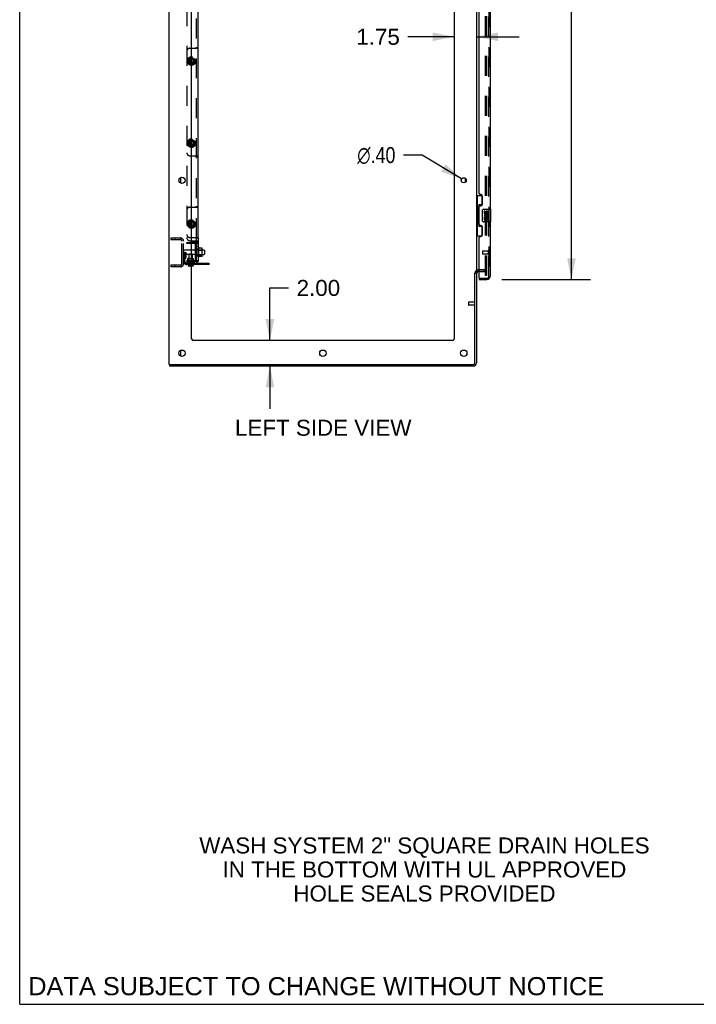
# Model space of a CAD drawing. Header units: inches. Extents: x 0 to 283, y 0 to 183.
# Tile 1 of 99: x 0 to 53, y 0 to 77. Entities that reach past the tile are written whole.
import ezdxf

# ---------------------------------------------------------------- set-up
doc = ezdxf.new("R2010")
doc.units = ezdxf.units.IN
doc.header["$LTSCALE"] = 15.583333
doc.header["$MEASUREMENT"] = 0
doc.linetypes.add('HIDDEN', pattern=[0.2, 0.1, -0.1])
doc.layers.get('0').update_dxf_attribs({"linetype": 'CONTINUOUS'})
for name, color, linetype in [('DEFAULT_2', 8, 'HIDDEN'), ('DIMENSIONS', 7, 'CONTINUOUS'), ('LEFTHAND_DOOR_ASSEMBLY', 7, 'CONTINUOUS'), ('RIGHTHAND_DOOR_ASSEMBLY', 7, 'CONTINUOUS'), ('SUBPANEL', 7, 'CONTINUOUS')]:
    doc.layers.add(name, color=color, linetype=linetype)
doc.styles.get("Standard").update_dxf_attribs({"font": 'arial.ttf'})
doc.styles.add('TEXTSTYLE_1', font='gdt', dxfattribs={"width": 0.8})
doc.dimstyles.new('DIMSTYLE_1', dxfattribs={"dimtxt": 1.25, "dimasz": 1.666667, "dimexe": 0.09, "dimexo": 0.07, "dimgap": 0.0375, "dimtad": 0, "dimtih": 1, "dimtoh": 1, "dimzin": 4, "dimdsep": 46, "dimtxsty": 'Standard', "dimblk": '_FILLED', "dimblk1": '_FILLED', "dimblk2": '_FILLED', "dimcen": 0.09, "dimazin": 1, "dimtfac": 1, "dimtdec": 3, "dimtofl": 0, "dimtmove": 0, "dimatfit": 3, "dimldrblk": '_FILLED', "dimfxl": 0, "dimtolj": 1, "dimtzin": 4, "dimarcsym": 0})
doc.dimstyles.new('DIMSTYLE_2', dxfattribs={"dimtxt": 1.25, "dimasz": 1.666667, "dimexe": 0.09, "dimexo": 0.07, "dimgap": 0.09, "dimtad": 0, "dimtih": 1, "dimtoh": 1, "dimzin": 4, "dimdsep": 46, "dimtxsty": 'Standard', "dimblk": '_FILLED', "dimblk1": '_FILLED', "dimblk2": '_FILLED', "dimcen": 0.09, "dimazin": 1, "dimtfac": 1, "dimtdec": 3, "dimtofl": 0, "dimtmove": 0, "dimatfit": 1, "dimldrblk": '_FILLED', "dimfxl": 0, "dimtolj": 1, "dimtzin": 4, "dimarcsym": 0})

# ---------------------------------------------------------------- blocks, each defined once
blk = doc.blocks.new('_FILLED')
at = {"color": 0, "linetype": 'ByBlock'}
blk.add_solid([(0, 0), (-1, 0.2), (-1, -0.2)], dxfattribs=at)
blk = doc.blocks.new('*D6')
at = {"layer": 'DIMENSIONS', "color": 2, "linetype": 'Continuous'}
for p, q in [((37.65, 131.079), (44.579, 131.079)), ((43.079, 131.079), (43.079, 96.034)), ((43.079, 56.579), (43.079, 91.659)), ((37.65, 56.579), (44.579, 56.579))]:
    blk.add_line(p, q, dxfattribs=at)
at = {"layer": 'DIMENSIONS', "color": 2, "linetype": 'Continuous', "xscale": 1.6666666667, "yscale": 1.6666666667, "zscale": 1.6666666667}
for p, rotation in [((43.079, 131.079), 90), ((43.079, 56.579), 270)]:
    blk.add_blockref('_FILLED', p, dxfattribs=dict(at, rotation=rotation))
at = {"layer": 'DIMENSIONS', "color": 2, "linetype": 'Continuous', "insert": (43.079, 95.409), "char_height": 1.25, "width": 6.39405, "attachment_point": 2, "line_spacing_factor": 0.9}
blk.add_mtext('74.50\\PDOORS', dxfattribs=at)
blk = doc.blocks.new('*D15')
at = {"layer": 'DIMENSIONS', "color": 2, "linetype": 'Continuous'}
for p, q in [((19.539, 51.829), (19.539, 55.926)), ((19.539, 55.926), (20.997, 55.926)), ((19.539, 49.829), (19.539, 46.495))]:
    blk.add_line(p, q, dxfattribs=at)
at = {"layer": 'DIMENSIONS', "color": 2, "linetype": 'Continuous', "xscale": 1.6666666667, "yscale": 1.6666666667, "zscale": 1.6666666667}
for p, rotation in [((19.539, 51.829), 270), ((19.539, 49.829), 90)]:
    blk.add_blockref('_FILLED', p, dxfattribs=dict(at, rotation=rotation))
at = {"layer": 'DIMENSIONS', "color": 2, "linetype": 'Continuous', "insert": (21.622, 56.551), "char_height": 1.25, "width": 3.39684, "attachment_point": 1, "line_spacing_factor": 0.9}
blk.add_mtext('2.00', dxfattribs=at)
blk = doc.blocks.new('*D16')
at = {"layer": 'DIMENSIONS', "color": 2, "linetype": 'Continuous'}
for p, q in [((31.418, 66.298), (29.96, 66.298)), ((34.503, 64.431), (31.418, 66.298))]:
    blk.add_line(p, q, dxfattribs=at)
at = {"layer": 'DIMENSIONS', "color": 2, "linetype": 'Continuous', "xscale": 1.6666666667, "yscale": 1.6666666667, "zscale": 1.6666666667, "rotation": 328.8182601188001}
blk.add_blockref('_FILLED', (34.503, 64.431), dxfattribs=at)
at = {"layer": 'DIMENSIONS', "color": 2, "linetype": 'Continuous', "insert": (29.335, 66.923), "char_height": 1.25, "width": 4.09232, "attachment_point": 3, "line_spacing_factor": 0.9, "style": 'TEXTSTYLE_1'}
blk.add_mtext('{\\fgdt;n}\\fArial;.40', dxfattribs=at)
blk = doc.blocks.new('*D17')
at = {"layer": 'DIMENSIONS', "color": 2, "linetype": 'Continuous'}
for p, q in [((33.922, 75.53), (30.305, 75.53)), ((35.672, 75.53), (39.005, 75.53))]:
    blk.add_line(p, q, dxfattribs=at)
at = {"layer": 'DIMENSIONS', "color": 2, "linetype": 'Continuous', "xscale": 1.6666666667, "yscale": 1.6666666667, "zscale": 1.6666666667}
blk.add_blockref('_FILLED', (33.922, 75.53), dxfattribs=at)
at = {"layer": 'DIMENSIONS', "color": 2, "linetype": 'Continuous', "xscale": 1.6666666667, "yscale": 1.6666666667, "zscale": 1.6666666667, "rotation": 180}
blk.add_blockref('_FILLED', (35.672, 75.53), dxfattribs=at)
at = {"layer": 'DIMENSIONS', "color": 2, "linetype": 'Continuous', "insert": (29.68, 76.155), "char_height": 1.25, "width": 3.39684, "attachment_point": 3, "line_spacing_factor": 0.9}
blk.add_mtext('1.75', dxfattribs=at)
blk = doc.blocks.new('*D18')
at = {"layer": 'DIMENSIONS', "color": 2, "linetype": 'Continuous'}
for p, q in [((11.672, 79.681), (8.339, 79.681)), ((13.422, 79.681), (16.748, 79.681))]:
    blk.add_line(p, q, dxfattribs=at)
at = {"layer": 'DIMENSIONS', "color": 2, "linetype": 'Continuous', "xscale": 1.6666666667, "yscale": 1.6666666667, "zscale": 1.6666666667}
blk.add_blockref('_FILLED', (11.672, 79.681), dxfattribs=at)
at = {"layer": 'DIMENSIONS', "color": 2, "linetype": 'Continuous', "xscale": 1.6666666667, "yscale": 1.6666666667, "zscale": 1.6666666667, "rotation": 180}
blk.add_blockref('_FILLED', (13.422, 79.681), dxfattribs=at)
at = {"layer": 'DIMENSIONS', "color": 2, "linetype": 'Continuous', "insert": (17.373, 80.306), "char_height": 1.25, "width": 3.39684, "attachment_point": 1, "line_spacing_factor": 0.9}
blk.add_mtext('1.75', dxfattribs=at)

msp = doc.modelspace()

# ---------------------------------------------------------------- linework, layer by layer
at = {"color": 7, "linetype": 'Continuous'}
for p, q in [((0, 0), (0, 183.333)), ((11.672, 49.954), (11.672, 133.704)), ((13.422, 51.954), (13.422, 130.329)), ((33.922, 130.329), (33.922, 51.954)), ((35.672, 130.547), (35.672, 57.11)), ((34.797, 64.176), (34.797, 64.482)), ((13.629, 58.87), (13.422, 58.87)), ((13.629, 58.538), (13.422, 58.538)), ((13.691, 58.968), (13.691, 58.439)), ((13.992, 58.348), (13.992, 59.06)), ((14.01, 59.028), (14.01, 59.028)), ((14.237, 59.023), (14.019, 59.023)), ((14.238, 59.022), (14.237, 59.023)), ((14.258, 58.448), (14.258, 58.959)), ((14.392, 58.887), (14.258, 58.887)), ((14.392, 58.521), (14.258, 58.521)), ((14.422, 58.857), (14.422, 58.551)), ((14.797, 57.756), (13.422, 57.756)), ((14.237, 58.385), (14.019, 58.385)), ((14.797, 57.756), (14.797, 57.86)), ((35.547, 50.079), (35.547, 57.072)), ((35.553, 57.079), (35.672, 57.079)), ((35.672, 57.079), (35.672, 50.079)), ((35.797, 57.329), (35.876, 57.329)), ((35.876, 57.204), (35.797, 57.204)), ((33.797, 51.829), (13.547, 51.829)), ((11.672, 49.954), (35.422, 49.954)), ((11.735, 49.829), (11.735, 49.954)), ((35.422, 49.829), (11.735, 49.829)), ((0, 0), (283.333, 0))]:
    msp.add_line(p, q, dxfattribs=at)
at = {"color": 3, "linetype": 'Continuous'}
for p, q in [((12.547, 64.545), (12.547, 64.112)), ((13.422, 57.86), (14.797, 57.86)), ((12.547, 51.045), (12.547, 50.612))]:
    msp.add_line(p, q, dxfattribs=at)
at = {"color": 7, "linetype": 'Continuous'}
for points in [[(14.019, 59.023), (14.017, 59.023), (14.016, 59.023), (14.015, 59.023), (14.014, 59.024), (14.014, 59.024), (14.013, 59.024), (14.013, 59.025), (14.012, 59.025), (14.012, 59.025), (14.011, 59.026), (14.011, 59.026), (14.011, 59.026), (14.011, 59.027), (14.01, 59.027), (14.01, 59.027), (14.01, 59.027), (14.01, 59.028)], [(14.246, 59.017), (14.245, 59.018), (14.244, 59.019), (14.243, 59.021), (14.241, 59.021), (14.24, 59.022), (14.238, 59.022)], [(14.01, 58.38), (14.01, 58.38), (14.01, 58.38), (14.01, 58.38), (14.01, 58.381), (14.011, 58.381), (14.011, 58.381), (14.011, 58.381), (14.011, 58.382), (14.012, 58.382), (14.012, 58.382), (14.013, 58.383), (14.013, 58.383), (14.014, 58.384), (14.014, 58.384), (14.015, 58.384), (14.016, 58.385), (14.017, 58.385), (14.019, 58.385)], [(14.246, 58.391), (14.245, 58.389), (14.244, 58.388), (14.243, 58.387), (14.241, 58.386), (14.24, 58.385), (14.238, 58.385), (14.237, 58.385)]]:
    msp.add_lwpolyline(points, dxfattribs=at)
for centre, radius in [((12.672, 64.329), 0.25), ((34.672, 64.329), 0.198), ((12.672, 50.829), 0.25), ((23.672, 50.829), 0.25), ((34.672, 50.829), 0.25)]:
    msp.add_circle(centre, radius, dxfattribs=at)
for centre, radius, start, end in [((13.629, 58.932), 0.0625, 270, 360), ((13.629, 58.475), 0.0625, 0, 90), ((13.744, 58.968), 0.053, 0, 180), ((13.744, 58.439), 0.053, 180, 360), ((13.96, 59.038), 0.0384, 34.44966, 180), ((13.392, 58.704), 0.698, 27.6814, 30.66313), ((14.117, 58.959), 0.141, 0, 23.95), ((14.117, 58.448), 0.141, 336.05, 360), ((14.392, 58.857), 0.03, 0, 90), ((14.392, 58.551), 0.03, 270, 360), ((13.96, 58.37), 0.0384, 180, 325.55034), ((13.392, 58.704), 0.698, 329.33687, 332.3186), ((35.797, 57.079), 0.125, 90, 180), ((13.547, 51.954), 0.125, 180, 270), ((33.797, 51.954), 0.125, 270, 360), ((35.422, 50.079), 0.25, 270, 360), ((35.422, 50.079), 0.125, 270, 360)]:
    msp.add_arc(centre, radius, start, end, dxfattribs=at)
at = {"color": 3, "linetype": 'Continuous'}
msp.add_arc((35.797, 57.079), 0.25, 90, 119.61922, dxfattribs=at)
at = {"layer": 'DEFAULT_2', "color": 8, "linetype": 'HIDDEN'}
for p, q in [((36.36, 56.891), (36.36, 130.766)), ((36.485, 56.891), (36.485, 130.766)), ((11.797, 59.829), (12.547, 59.829)), ((11.797, 59.829), (11.797, 59.704)), ((11.797, 59.704), (12.547, 59.704)), ((12.11, 59.829), (12.11, 59.704)), ((12.672, 57.829), (12.672, 59.579)), ((12.797, 57.829), (12.797, 59.579)), ((12.901, 58.704), (12.797, 58.704)), ((13.422, 58.87), (12.827, 58.87)), ((13.422, 58.538), (12.827, 58.538)), ((12.887, 58.363), (12.887, 58.704)), ((12.887, 58.529), (12.991, 58.529)), ((12.901, 58.704), (12.991, 58.704)), ((12.901, 58.002), (12.901, 58.704)), ((12.991, 58.363), (12.991, 58.704)), ((13.797, 58.439), (13.797, 58.968)), ((14.258, 58.887), (13.797, 58.887)), ((14.258, 58.521), (13.797, 58.521)), ((13.922, 58.37), (13.922, 59.038)), ((13.942, 58.887), (13.922, 58.907)), ((13.942, 58.52), (13.922, 58.5)), ((13.942, 58.887), (14.238, 58.887)), ((13.942, 58.887), (13.942, 58.52)), ((13.942, 58.52), (14.238, 58.52)), ((14.238, 58.887), (14.258, 58.907)), ((14.238, 58.887), (14.238, 58.887)), ((14.238, 58.52), (14.238, 58.887)), ((14.238, 58.52), (14.258, 58.5)), ((12.547, 57.704), (11.797, 57.704)), ((11.797, 57.704), (11.797, 57.579)), ((12.11, 57.704), (12.11, 57.579)), ((12.885, 58.357), (12.836, 58.289)), ((12.97, 58.297), (12.921, 58.229)), ((13.422, 57.86), (13.044, 57.86)), ((13.422, 57.756), (13.044, 57.756)), ((14.294, 57.756), (14.294, 57.86)), ((14.55, 57.756), (14.55, 57.86)), ((12.547, 57.579), (11.797, 57.579)), ((35.797, 57.329), (36.297, 57.329)), ((36.297, 57.329), (35.876, 57.329)), ((35.876, 57.204), (36.297, 57.204)), ((36.485, 56.891), (36.36, 56.891)), ((36.485, 56.891), (36.36, 56.891)), ((35.047, 54.813), (35.047, 54.585)), ((35.504, 54.823), (35.057, 54.823)), ((35.504, 54.841), (35.504, 54.557)), ((35.504, 54.575), (35.057, 54.575))]:
    msp.add_line(p, q, dxfattribs=at)
for centre, radius, start, end in [((12.547, 59.579), 0.25, 0, 90), ((12.547, 59.579), 0.125, 0, 90), ((12.827, 58.84), 0.03, 90, 180), ((12.827, 58.568), 0.03, 180, 270), ((12.547, 57.829), 0.25, 270, 360), ((12.547, 57.829), 0.125, 270, 360), ((13.005, 58.168), 0.208, 144.24611, 180), ((13.044, 58.002), 0.246, 180, 270), ((12.877, 58.363), 0.01, 324.24611, 360), ((13.005, 58.168), 0.104, 144.24611, 180), ((13.044, 58.002), 0.142, 180, 270), ((12.877, 58.363), 0.114, 324.24611, 360), ((35.797, 57.079), 0.25, 119.61922, 180), ((36.297, 57.141), 0.188, 0, 90), ((36.297, 57.141), 0.0625, 0, 90), ((35.057, 54.813), 0.01, 90, 180), ((35.057, 54.585), 0.01, 180, 270), ((35.526, 54.841), 0.0215, 0, 180), ((35.526, 54.557), 0.0215, 180, 360)]:
    msp.add_arc(centre, radius, start, end, dxfattribs=at)
at = {"layer": 'LEFTHAND_DOOR_ASSEMBLY', "color": 8, "linetype": 'HIDDEN'}
for p, q in [((36.626, 56.825), (36.626, 130.832)), ((36.126, 58.797), (36.126, 58.569)), ((36.583, 58.807), (36.136, 58.807)), ((36.583, 58.559), (36.136, 58.559)), ((36.583, 58.825), (36.583, 58.541)), ((35.896, 56.683), (36.484, 56.683))]:
    msp.add_line(p, q, dxfattribs=at)
at = {"layer": 'LEFTHAND_DOOR_ASSEMBLY', "color": 3, "linetype": 'Continuous'}
for p, q in [((36.73, 82.579), (36.73, 62.079)), ((35.876, 63.286), (35.876, 81.371)), ((35.996, 63.226), (35.936, 63.226)), ((36.126, 62.476), (36.126, 63.096)), ((35.876, 60.871), (35.876, 62.286)), ((35.936, 62.346), (35.996, 62.346)), ((35.996, 60.811), (35.936, 60.811)), ((36.73, 61.079), (36.73, 56.825)), ((36.126, 60.061), (36.126, 60.681)), ((35.876, 56.703), (35.876, 59.871)), ((35.936, 59.931), (35.996, 59.931)), ((35.876, 56.579), (36.484, 56.579))]:
    msp.add_line(p, q, dxfattribs=at)
at = {"layer": 'LEFTHAND_DOOR_ASSEMBLY', "color": 7, "linetype": 'Continuous'}
for p, q in [((35.672, 63.154), (36.113, 63.154)), ((35.711, 63.154), (35.711, 62.129)), ((36.076, 63.154), (36.076, 62.374)), ((36.076, 62.419), (35.849, 62.419)), ((35.849, 62.419), (35.849, 60.739)), ((35.689, 62.129), (35.812, 62.129)), ((35.689, 62.129), (35.689, 61.029)), ((35.812, 62.159), (35.812, 62.179)), ((35.812, 61.029), (35.812, 62.129)), ((36.135, 61.179), (36.135, 61.979)), ((36.235, 62.079), (36.775, 62.079)), ((36.336, 61.924), (36.273, 61.924)), ((36.273, 61.924), (36.273, 61.788)), ((36.336, 61.788), (36.336, 61.924)), ((36.401, 61.851), (36.401, 61.782)), ((36.461, 61.788), (36.461, 61.83)), ((36.516, 61.499), (36.574, 61.474)), ((36.524, 61.83), (36.524, 61.694)), ((36.524, 61.694), (36.587, 61.694)), ((36.587, 61.694), (36.587, 61.83)), ((36.79, 61.094), (36.79, 62.064)), ((35.689, 61.029), (35.812, 61.029)), ((35.711, 61.029), (35.711, 60.004)), ((35.812, 60.978), (35.812, 60.998)), ((35.849, 60.739), (36.076, 60.739)), ((36.076, 60.784), (36.076, 60.004)), ((36.775, 61.079), (36.235, 61.079)), ((36.291, 61.463), (36.273, 61.463)), ((36.273, 61.463), (36.273, 61.233)), ((36.273, 61.233), (36.336, 61.233)), ((36.325, 61.463), (36.353, 61.482)), ((36.325, 61.463), (36.587, 61.463)), ((36.336, 61.4), (36.401, 61.4)), ((36.336, 61.233), (36.336, 61.4)), ((36.401, 61.4), (36.401, 61.264)), ((36.401, 61.264), (36.461, 61.264)), ((36.461, 61.4), (36.524, 61.4)), ((36.461, 61.264), (36.461, 61.4)), ((36.524, 61.4), (36.524, 61.233)), ((36.524, 61.233), (36.587, 61.233)), ((36.587, 61.233), (36.587, 61.463)), ((35.672, 60.004), (36.113, 60.004)), ((35.876, 56.683), (35.896, 56.683)), ((35.876, 56.683), (35.876, 56.579))]:
    msp.add_line(p, q, dxfattribs=at)
for points in [[(35.849, 62.395), (35.849, 62.392), (35.85, 62.388), (35.851, 62.384), (35.852, 62.38), (35.854, 62.375), (35.856, 62.37), (35.858, 62.364), (35.861, 62.358), (35.864, 62.352), (35.868, 62.345), (35.873, 62.337), (35.877, 62.33), (35.883, 62.321), (35.885, 62.318)], [(36.135, 61.979), (36.135, 61.985), (36.136, 61.991), (36.137, 61.997), (36.138, 62.003), (36.14, 62.009), (36.142, 62.015)], [(35.885, 60.84), (35.883, 60.836), (35.877, 60.828), (35.873, 60.82), (35.868, 60.813), (35.864, 60.806), (35.861, 60.799), (35.858, 60.793), (35.856, 60.788), (35.854, 60.783), (35.852, 60.778), (35.851, 60.773), (35.85, 60.769), (35.849, 60.766), (35.849, 60.762)], [(36.142, 61.143), (36.14, 61.148), (36.138, 61.154), (36.137, 61.16), (36.136, 61.166), (36.135, 61.172), (36.135, 61.179)]]:
    msp.add_lwpolyline(points, dxfattribs=at)
at = {"layer": 'LEFTHAND_DOOR_ASSEMBLY', "color": 3, "linetype": 'Continuous'}
for centre, radius, start, end in [((35.936, 63.286), 0.06, 180, 270), ((35.996, 63.096), 0.13, 0, 90), ((35.936, 62.286), 0.06, 90, 180), ((35.996, 62.476), 0.13, 270, 360), ((35.936, 60.871), 0.06, 180, 270), ((35.996, 60.681), 0.13, 0, 90), ((35.996, 60.061), 0.13, 270, 360), ((35.936, 59.871), 0.06, 90, 180), ((35.896, 56.703), 0.02, 180, 270), ((36.484, 56.825), 0.246, 270, 360)]:
    msp.add_arc(centre, radius, start, end, dxfattribs=at)
at = {"layer": 'LEFTHAND_DOOR_ASSEMBLY', "color": 7, "linetype": 'Continuous'}
for centre, radius, start, end in [((36.235, 61.979), 0.1, 90, 158.79459), ((36.427, 61.536), 0.154, 161.41988, 206.19629), ((36.367, 61.788), 0.0943, 180, 360), ((36.43, 61.537), 0.157, 336.59665, 161.87913), ((36.367, 61.788), 0.0314, 180, 261.22946), ((36.43, 61.537), 0.0943, 336.59665, 215.11217), ((36.366, 61.793), 0.0362, 263.42855, 341.76278), ((36.493, 61.83), 0.0943, 68.69989, 167.43379), ((36.493, 61.83), 0.0314, 0, 180.04847), ((36.493, 61.83), 0.0943, 0, 68.67039), ((36.775, 62.064), 0.015, 0, 90), ((36.235, 61.179), 0.1, 201.20502, 270), ((36.43, 61.537), 0.157, 205.73705, 207.8532), ((36.775, 61.094), 0.015, 270, 360)]:
    msp.add_arc(centre, radius, start, end, dxfattribs=at)
at = {"layer": 'LEFTHAND_DOOR_ASSEMBLY', "color": 8, "linetype": 'HIDDEN'}
for centre, radius, start, end in [((36.136, 58.797), 0.01, 90, 180), ((36.136, 58.569), 0.01, 180, 270), ((36.605, 58.825), 0.0215, 0, 180), ((36.605, 58.541), 0.0215, 180, 360), ((36.484, 56.825), 0.142, 270, 360)]:
    msp.add_arc(centre, radius, start, end, dxfattribs=at)
at = {"layer": 'LEFTHAND_DOOR_ASSEMBLY', "color": 7, "linetype": 'Continuous'}
for centre, start_param, end_param in [((35.916, 62.169), 0.699287, 1.51401), ((35.916, 62.169), -4.655602, -3.84088), ((35.916, 60.988), 0.699287, 1.51401), ((35.916, 60.988), -4.655602, -3.84088)]:
    msp.add_ellipse(centre, major_axis=(0, 0.18), ratio=0.579493, start_param=start_param, end_param=end_param, dxfattribs=at)
at = {"layer": 'RIGHTHAND_DOOR_ASSEMBLY', "color": 8, "linetype": 'HIDDEN'}
for p, q in [((36.626, 130.832), (36.626, 56.825)), ((35.896, 56.683), (36.484, 56.683))]:
    msp.add_line(p, q, dxfattribs=at)
msp.add_arc((36.484, 56.825), 0.142, 270, 360, dxfattribs=at)
at = {"layer": 'SUBPANEL', "color": 8, "linetype": 'HIDDEN'}
for p, q in [((13.047, 127.797), (13.047, 59.86)), ((13.797, 59.825), (13.797, 127.833)), ((13.297, 74.641), (13.712, 74.641)), ((13.785, 74.648), (13.815, 74.649)), ((13.797, 74.699), (13.922, 74.699)), ((13.175, 73.79), (13.417, 73.93)), ((13.417, 73.927), (13.177, 73.788)), ((13.427, 73.93), (13.67, 73.79)), ((13.667, 73.788), (13.427, 73.927)), ((13.17, 73.781), (13.17, 73.501)), ((13.172, 73.78), (13.172, 73.503)), ((13.417, 73.353), (13.175, 73.493)), ((13.177, 73.494), (13.417, 73.355)), ((13.427, 73.355), (13.667, 73.494)), ((13.67, 73.493), (13.427, 73.353)), ((13.672, 73.78), (13.672, 73.503)), ((13.675, 73.781), (13.675, 73.501)), ((13.17, 67.375), (13.17, 67.095)), ((13.172, 67.374), (13.172, 67.096)), ((13.175, 67.384), (13.417, 67.524)), ((13.417, 66.946), (13.175, 67.086)), ((13.417, 67.521), (13.177, 67.382)), ((13.177, 67.088), (13.417, 66.949)), ((13.427, 67.524), (13.67, 67.384)), ((13.667, 67.382), (13.427, 67.521)), ((13.427, 66.949), (13.667, 67.088)), ((13.67, 67.086), (13.427, 66.946)), ((13.672, 67.374), (13.672, 67.096)), ((13.675, 67.375), (13.675, 67.095)), ((13.297, 66.235), (13.712, 66.235)), ((13.797, 66.178), (13.922, 66.178)), ((13.797, 62.292), (13.922, 62.292)), ((13.297, 62.235), (13.712, 62.235)), ((13.785, 62.242), (13.815, 62.243)), ((13.17, 61.062), (13.17, 60.782)), ((13.172, 61.061), (13.172, 60.784)), ((13.175, 61.071), (13.417, 61.211)), ((13.417, 60.634), (13.175, 60.774)), ((13.417, 61.208), (13.177, 61.07)), ((13.177, 60.775), (13.417, 60.637)), ((13.427, 61.211), (13.67, 61.071)), ((13.667, 61.07), (13.427, 61.208)), ((13.427, 60.637), (13.667, 60.775)), ((13.67, 60.774), (13.427, 60.634)), ((13.672, 61.061), (13.672, 60.784)), ((13.675, 61.062), (13.675, 60.782)), ((13.047, 59.485), (13.422, 59.485)), ((13.047, 59.407), (13.047, 59.485)), ((13.422, 59.407), (13.047, 59.407)), ((13.297, 59.86), (13.422, 59.86)), ((13.297, 59.61), (13.422, 59.61)), ((13.698, 59.61), (13.712, 59.61)), ((13.797, 59.553), (13.922, 59.553)), ((13.797, 59.463), (13.922, 59.463)), ((13.797, 59.462), (13.922, 59.462)), ((13.922, 59.391), (13.797, 59.391)), ((13.922, 59.36), (13.797, 59.36)), ((13.922, 59.825), (13.922, 59.84)), ((13.266, 58.595), (13.236, 58.565)), ((13.484, 58.565), (13.236, 58.565)), ((13.236, 57.86), (13.236, 58.565)), ((13.266, 58.595), (13.454, 58.595)), ((13.454, 58.595), (13.484, 58.565)), ((13.484, 58.538), (13.484, 58.565)), ((13.719, 59.172), (13.797, 59.172)), ((13.719, 58.392), (13.719, 59.015)), ((13.797, 59.182), (13.922, 59.182)), ((13.797, 59.182), (13.922, 59.182)), ((13.797, 58.954), (13.922, 58.954)), ((13.797, 58.454), (13.922, 58.454)), ((13.047, 58.063), (13.422, 58.063)), ((13.047, 58.063), (13.047, 57.86)), ((13.047, 57.985), (13.422, 57.985)), ((13.685, 57.86), (13.047, 57.86)), ((13.11, 57.828), (13.11, 57.85)), ((13.12, 57.818), (13.6, 57.818)), ((13.15, 58.233), (13.14, 58.223)), ((13.14, 58.223), (13.422, 58.223)), ((13.14, 58.063), (13.14, 58.223)), ((13.15, 58.233), (13.422, 58.233)), ((13.174, 57.818), (13.174, 57.64)), ((13.545, 57.723), (13.174, 57.723)), ((13.174, 57.669), (13.174, 57.668)), ((13.174, 57.667), (13.174, 57.668)), ((13.174, 57.668), (13.174, 57.668)), ((13.178, 57.669), (13.178, 57.67)), ((13.178, 57.668), (13.178, 57.669)), ((13.178, 57.668), (13.179, 57.668)), ((13.179, 57.667), (13.179, 57.668)), ((13.179, 57.667), (13.181, 57.664)), ((13.188, 58.063), (13.188, 57.86)), ((13.188, 58.009), (13.188, 58.063)), ((13.531, 58.009), (13.188, 58.009)), ((13.509, 57.683), (13.21, 57.683)), ((13.21, 57.679), (13.21, 57.683)), ((13.21, 57.68), (13.21, 57.676)), ((13.212, 57.656), (13.212, 57.659)), ((13.212, 57.656), (13.213, 57.653)), ((13.235, 58.223), (13.225, 58.233)), ((13.235, 58.019), (13.225, 58.009)), ((13.235, 58.019), (13.235, 58.223)), ((13.235, 58.019), (13.485, 58.019)), ((13.364, 57.668), (13.363, 57.669)), ((13.364, 57.668), (13.364, 57.668)), ((13.365, 57.667), (13.364, 57.668)), ((13.365, 57.667), (13.366, 57.664)), ((13.484, 57.86), (13.484, 58.233)), ((13.485, 58.223), (13.495, 58.233)), ((13.485, 58.019), (13.485, 58.223)), ((13.485, 58.019), (13.495, 58.009)), ((13.507, 57.656), (13.506, 57.653)), ((13.508, 57.662), (13.507, 57.659)), ((13.507, 57.659), (13.507, 57.656)), ((13.509, 57.669), (13.508, 57.665)), ((13.508, 57.666), (13.508, 57.662)), ((13.509, 57.683), (13.509, 57.679)), ((13.509, 57.679), (13.509, 57.676)), ((13.509, 57.676), (13.509, 57.672)), ((13.509, 57.672), (13.509, 57.669)), ((13.531, 58.009), (13.531, 58.063)), ((13.532, 58.063), (13.532, 57.86)), ((13.541, 57.669), (13.541, 57.669)), ((13.545, 57.818), (13.545, 57.756)), ((13.545, 57.669), (13.545, 57.669)), ((13.545, 57.668), (13.545, 57.668)), ((13.61, 57.828), (13.61, 57.85)), ((13.719, 58.297), (13.797, 58.297)), ((13.833, 57.975), (13.772, 58.026)), ((13.92, 57.979), (13.922, 57.985)), ((13.92, 57.979), (13.922, 57.985)), ((13.422, 57.636), (13.18, 57.636)), ((13.201, 57.646), (13.202, 57.645)), ((13.202, 57.645), (13.202, 57.645)), ((13.203, 57.644), (13.202, 57.645)), ((13.204, 57.644), (13.203, 57.644)), ((13.205, 57.643), (13.204, 57.644)), ((13.206, 57.643), (13.205, 57.643)), ((13.206, 57.642), (13.206, 57.643)), ((13.333, 57.646), (13.335, 57.647)), ((13.338, 57.649), (13.335, 57.647)), ((13.498, 57.636), (13.5, 57.638)), ((13.501, 57.64), (13.5, 57.638))]:
    msp.add_line(p, q, dxfattribs=at)
at = {"layer": 'SUBPANEL', "color": 3, "linetype": 'Continuous'}
for p, q in [((13.922, 59.84), (13.922, 127.813)), ((13.422, 59.86), (13.868, 59.86)), ((13.639, 59.485), (13.422, 59.485)), ((13.92, 59.83), (13.922, 59.825)), ((13.922, 59.825), (13.922, 57.985)), ((13.884, 57.958), (13.893, 57.962))]:
    msp.add_line(p, q, dxfattribs=at)
at = {"layer": 'SUBPANEL', "color": 7, "linetype": 'Continuous'}
for p, q in [((13.422, 59.61), (13.698, 59.61)), ((13.639, 59.407), (13.422, 59.407)), ((13.719, 59.015), (13.719, 59.327)), ((13.772, 59.575), (13.782, 59.571)), ((13.797, 59.825), (13.922, 59.825)), ((13.797, 57.985), (13.797, 59.825)), ((13.484, 58.233), (13.484, 58.538)), ((13.422, 58.233), (13.57, 58.233)), ((13.422, 58.223), (13.58, 58.223)), ((13.422, 58.063), (13.639, 58.063)), ((13.685, 57.985), (13.422, 57.985)), ((13.545, 57.64), (13.545, 57.756)), ((13.57, 58.233), (13.58, 58.223)), ((13.58, 58.063), (13.58, 58.223)), ((13.719, 58.143), (13.719, 58.392)), ((13.797, 57.985), (13.922, 57.985)), ((13.868, 57.946), (13.833, 57.975)), ((13.534, 57.636), (13.422, 57.636)), ((13.544, 57.639), (13.545, 57.639)), ((13.544, 57.639), (13.544, 57.639)), ((13.544, 57.639), (13.544, 57.639)), ((13.545, 57.639), (13.545, 57.64))]:
    msp.add_line(p, q, dxfattribs=at)
at = {"layer": 'SUBPANEL', "color": 8, "linetype": 'HIDDEN'}
for points in [[(13.698, 74.641), (13.71, 74.649), (13.723, 74.656), (13.737, 74.662), (13.75, 74.667), (13.761, 74.672), (13.772, 74.676), (13.782, 74.68), (13.79, 74.685), (13.795, 74.691), (13.797, 74.699)], [(13.712, 74.641), (13.732, 74.645), (13.753, 74.647), (13.775, 74.648)], [(13.913, 74.672), (13.91, 74.669), (13.905, 74.666), (13.898, 74.662), (13.888, 74.659), (13.877, 74.656), (13.867, 74.654), (13.856, 74.652), (13.844, 74.651), (13.831, 74.65), (13.818, 74.649), (13.804, 74.649), (13.791, 74.648), (13.775, 74.648)], [(13.815, 74.649), (13.833, 74.649), (13.849, 74.65), (13.865, 74.652), (13.88, 74.655), (13.893, 74.659), (13.905, 74.666), (13.913, 74.672)], [(13.913, 74.672), (13.915, 74.674), (13.92, 74.685), (13.922, 74.699)], [(13.698, 66.235), (13.71, 66.227), (13.723, 66.22), (13.737, 66.214), (13.75, 66.209), (13.761, 66.204), (13.772, 66.2), (13.782, 66.196), (13.79, 66.191), (13.795, 66.185), (13.797, 66.178)], [(13.712, 66.235), (13.732, 66.231), (13.753, 66.229), (13.775, 66.228), (13.785, 66.228)], [(13.785, 66.228), (13.815, 66.227), (13.833, 66.227), (13.849, 66.226), (13.865, 66.224), (13.88, 66.221), (13.893, 66.217), (13.905, 66.211), (13.913, 66.204)], [(13.788, 66.228), (13.806, 66.227), (13.822, 66.227), (13.837, 66.226), (13.852, 66.224), (13.866, 66.222), (13.879, 66.22), (13.891, 66.217), (13.901, 66.213), (13.907, 66.209), (13.911, 66.206), (13.913, 66.204)], [(13.913, 66.204), (13.915, 66.202), (13.92, 66.191), (13.922, 66.178)], [(13.698, 62.235), (13.71, 62.243), (13.723, 62.25), (13.737, 62.256), (13.75, 62.261), (13.761, 62.265), (13.772, 62.27), (13.782, 62.274), (13.79, 62.279), (13.795, 62.285), (13.797, 62.292)], [(13.913, 62.266), (13.91, 62.263), (13.905, 62.259), (13.898, 62.256), (13.888, 62.252), (13.877, 62.25), (13.867, 62.248), (13.856, 62.246), (13.844, 62.245), (13.831, 62.244), (13.818, 62.243), (13.804, 62.243), (13.791, 62.242), (13.775, 62.242)], [(13.815, 62.243), (13.833, 62.243), (13.849, 62.244), (13.865, 62.246), (13.88, 62.249), (13.893, 62.253), (13.905, 62.259), (13.913, 62.266)], [(13.913, 62.266), (13.915, 62.268), (13.92, 62.279), (13.922, 62.292)], [(13.712, 62.235), (13.732, 62.239), (13.753, 62.241), (13.775, 62.242)], [(13.712, 59.61), (13.732, 59.606), (13.753, 59.604), (13.775, 59.603), (13.785, 59.603)], [(13.772, 59.86), (13.771, 59.854), (13.773, 59.849)], [(13.782, 59.571), (13.79, 59.566), (13.795, 59.56), (13.797, 59.553)], [(13.785, 59.603), (13.815, 59.602), (13.833, 59.602), (13.849, 59.601), (13.865, 59.599), (13.88, 59.596), (13.893, 59.592), (13.905, 59.586), (13.913, 59.579)], [(13.788, 59.603), (13.806, 59.602), (13.822, 59.602), (13.837, 59.601), (13.852, 59.599), (13.866, 59.597), (13.879, 59.595), (13.891, 59.592), (13.901, 59.588), (13.907, 59.584), (13.911, 59.581), (13.913, 59.579)], [(13.913, 59.579), (13.915, 59.577), (13.92, 59.566), (13.922, 59.553)], [(13.922, 59.843), (13.922, 59.841), (13.922, 59.839), (13.922, 59.837), (13.921, 59.834), (13.92, 59.832)], [(13.178, 57.67), (13.177, 57.67), (13.177, 57.671), (13.177, 57.671), (13.176, 57.671), (13.176, 57.672), (13.176, 57.672), (13.175, 57.672), (13.175, 57.672), (13.175, 57.672), (13.175, 57.672), (13.175, 57.671), (13.174, 57.671), (13.174, 57.67), (13.174, 57.67), (13.174, 57.669)], [(13.174, 57.67), (13.174, 57.67), (13.174, 57.671), (13.174, 57.671), (13.175, 57.671), (13.175, 57.672), (13.175, 57.672), (13.175, 57.672), (13.176, 57.672), (13.176, 57.672), (13.176, 57.672), (13.177, 57.671), (13.177, 57.671), (13.177, 57.67), (13.178, 57.67)], [(13.191, 57.652), (13.189, 57.654), (13.187, 57.657), (13.185, 57.659), (13.183, 57.661), (13.181, 57.664), (13.179, 57.667)], [(13.183, 57.661), (13.185, 57.659), (13.187, 57.657)], [(13.191, 57.652), (13.193, 57.651), (13.196, 57.649), (13.198, 57.647), (13.201, 57.646)], [(13.21, 57.677), (13.21, 57.674), (13.21, 57.67), (13.211, 57.667), (13.211, 57.665), (13.211, 57.662)], [(13.212, 57.659), (13.211, 57.662), (13.211, 57.666), (13.21, 57.669), (13.21, 57.672), (13.21, 57.676)], [(13.213, 57.654), (13.213, 57.651), (13.214, 57.649), (13.215, 57.646), (13.216, 57.644), (13.217, 57.642), (13.218, 57.64), (13.219, 57.638), (13.221, 57.636)], [(13.221, 57.636), (13.219, 57.638), (13.218, 57.64), (13.217, 57.643), (13.215, 57.645), (13.214, 57.648), (13.214, 57.65), (13.213, 57.653)], [(13.338, 57.649), (13.34, 57.651), (13.342, 57.652), (13.345, 57.654), (13.347, 57.657), (13.349, 57.659), (13.351, 57.661), (13.353, 57.664), (13.355, 57.667)], [(13.355, 57.667), (13.353, 57.664), (13.351, 57.661), (13.349, 57.659), (13.347, 57.657), (13.345, 57.654), (13.342, 57.652)], [(13.363, 57.669), (13.363, 57.67), (13.363, 57.67), (13.362, 57.671), (13.362, 57.671), (13.361, 57.671), (13.361, 57.672), (13.36, 57.672), (13.36, 57.672), (13.359, 57.672), (13.358, 57.672), (13.358, 57.672), (13.357, 57.671), (13.357, 57.671), (13.357, 57.67), (13.356, 57.67), (13.356, 57.669), (13.355, 57.668)], [(13.355, 57.668), (13.355, 57.668), (13.355, 57.667)], [(13.356, 57.669), (13.356, 57.67), (13.356, 57.67), (13.357, 57.671), (13.357, 57.671), (13.358, 57.671), (13.358, 57.672), (13.359, 57.672), (13.359, 57.672), (13.36, 57.672), (13.361, 57.672), (13.361, 57.672), (13.362, 57.671), (13.362, 57.671), (13.362, 57.67), (13.363, 57.67), (13.363, 57.669)], [(13.377, 57.652), (13.375, 57.654), (13.372, 57.657), (13.37, 57.659), (13.368, 57.661), (13.366, 57.664), (13.365, 57.667)], [(13.368, 57.661), (13.37, 57.659), (13.372, 57.657)], [(13.377, 57.652), (13.379, 57.651), (13.381, 57.649), (13.384, 57.647), (13.386, 57.646)], [(13.506, 57.653), (13.505, 57.65), (13.505, 57.648), (13.504, 57.645), (13.502, 57.642), (13.501, 57.64)], [(13.501, 57.64), (13.503, 57.643), (13.504, 57.645), (13.505, 57.648), (13.505, 57.65)], [(13.528, 57.652), (13.53, 57.654), (13.532, 57.657), (13.534, 57.659), (13.536, 57.661), (13.538, 57.664), (13.54, 57.667)], [(13.54, 57.668), (13.541, 57.668), (13.541, 57.668)], [(13.541, 57.67), (13.542, 57.67), (13.542, 57.671), (13.542, 57.671), (13.543, 57.671), (13.543, 57.672), (13.543, 57.672), (13.544, 57.672), (13.544, 57.672), (13.544, 57.672), (13.544, 57.672), (13.544, 57.671), (13.545, 57.671), (13.545, 57.67), (13.545, 57.67), (13.545, 57.67)], [(13.772, 58.026), (13.771, 58.023), (13.773, 58.019), (13.777, 58.015)], [(13.8, 58.004), (13.798, 58.005), (13.794, 58.007)], [(13.794, 58.007), (13.795, 58.006), (13.797, 58.005)], [(13.798, 58.004), (13.801, 58.001), (13.805, 57.998), (13.809, 57.994)], [(13.857, 57.985), (13.857, 57.985), (13.854, 57.985), (13.849, 57.986), (13.844, 57.987), (13.84, 57.988), (13.835, 57.99), (13.83, 57.991), (13.825, 57.993), (13.82, 57.995), (13.816, 57.997), (13.811, 57.999), (13.807, 58.001), (13.802, 58.003), (13.8, 58.004)], [(13.841, 57.984), (13.846, 57.985), (13.851, 57.985), (13.855, 57.985), (13.857, 57.985)], [(13.902, 57.966), (13.91, 57.97), (13.916, 57.974)], [(13.18, 57.636), (13.179, 57.637), (13.177, 57.638), (13.176, 57.639), (13.174, 57.64)], [(13.185, 57.636), (13.184, 57.636), (13.183, 57.636), (13.182, 57.636), (13.181, 57.636), (13.18, 57.637), (13.179, 57.637), (13.178, 57.637), (13.177, 57.638), (13.176, 57.638), (13.175, 57.639)], [(13.207, 57.642), (13.208, 57.641), (13.208, 57.641), (13.209, 57.64), (13.209, 57.64), (13.21, 57.639), (13.21, 57.639), (13.211, 57.639), (13.211, 57.638), (13.211, 57.638), (13.211, 57.637), (13.21, 57.637), (13.21, 57.637), (13.21, 57.637), (13.209, 57.636), (13.209, 57.636), (13.208, 57.636), (13.208, 57.636), (13.207, 57.636), (13.207, 57.636), (13.206, 57.636)], [(13.21, 57.639), (13.21, 57.64), (13.209, 57.64), (13.208, 57.641), (13.208, 57.641), (13.207, 57.642), (13.206, 57.642)], [(13.21, 57.639), (13.211, 57.638), (13.212, 57.637), (13.212, 57.637), (13.213, 57.636), (13.214, 57.636), (13.215, 57.636)], [(13.333, 57.646), (13.332, 57.645), (13.331, 57.645), (13.33, 57.644), (13.33, 57.644), (13.329, 57.643), (13.328, 57.643), (13.328, 57.642), (13.327, 57.642), (13.327, 57.641), (13.326, 57.641), (13.326, 57.64), (13.326, 57.64), (13.326, 57.639), (13.326, 57.639)], [(13.326, 57.639), (13.326, 57.638), (13.327, 57.637), (13.327, 57.637), (13.328, 57.636), (13.328, 57.636), (13.329, 57.636)], [(13.386, 57.646), (13.387, 57.645), (13.388, 57.645), (13.389, 57.644), (13.389, 57.644), (13.39, 57.643), (13.391, 57.643), (13.391, 57.642), (13.392, 57.642), (13.392, 57.641), (13.393, 57.641), (13.393, 57.64), (13.393, 57.64), (13.393, 57.639), (13.393, 57.639)], [(13.393, 57.639), (13.393, 57.638), (13.392, 57.637), (13.392, 57.637), (13.391, 57.636), (13.391, 57.636), (13.39, 57.636)]]:
    msp.add_lwpolyline(points, dxfattribs=at)
at = {"layer": 'SUBPANEL', "color": 7, "linetype": 'Continuous'}
for points in [[(13.698, 59.61), (13.71, 59.602), (13.723, 59.595), (13.737, 59.589), (13.75, 59.584), (13.761, 59.579), (13.772, 59.575)], [(13.773, 59.849), (13.777, 59.845), (13.782, 59.841), (13.787, 59.837), (13.792, 59.834), (13.795, 59.829), (13.797, 59.825)], [(13.54, 57.667), (13.538, 57.664), (13.536, 57.661), (13.534, 57.659), (13.532, 57.657), (13.53, 57.654), (13.528, 57.652), (13.526, 57.651), (13.523, 57.649), (13.521, 57.647), (13.518, 57.646)], [(13.545, 57.667), (13.545, 57.668), (13.545, 57.668), (13.545, 57.669), (13.545, 57.67), (13.545, 57.67), (13.545, 57.671), (13.545, 57.671), (13.544, 57.671), (13.544, 57.672), (13.544, 57.672), (13.544, 57.672), (13.543, 57.672), (13.543, 57.672), (13.543, 57.672), (13.542, 57.671), (13.542, 57.671), (13.542, 57.67), (13.541, 57.67), (13.541, 57.669), (13.541, 57.668), (13.54, 57.668), (13.54, 57.667)], [(13.772, 58.026), (13.771, 58.023), (13.773, 58.019)], [(13.773, 58.019), (13.777, 58.015), (13.782, 58.009), (13.787, 58.004), (13.792, 57.998), (13.795, 57.991), (13.797, 57.985)], [(13.508, 57.638), (13.507, 57.637), (13.507, 57.637), (13.506, 57.636), (13.505, 57.636), (13.504, 57.636)], [(13.518, 57.646), (13.517, 57.645), (13.517, 57.645), (13.516, 57.644), (13.515, 57.644), (13.514, 57.643), (13.513, 57.643), (13.513, 57.642), (13.512, 57.642), (13.511, 57.641), (13.511, 57.641), (13.51, 57.64), (13.509, 57.64), (13.509, 57.639), (13.508, 57.638)], [(13.544, 57.639), (13.543, 57.638), (13.542, 57.638), (13.541, 57.637), (13.54, 57.637), (13.539, 57.637), (13.538, 57.636), (13.537, 57.636), (13.536, 57.636), (13.535, 57.636), (13.534, 57.636)]]:
    msp.add_lwpolyline(points, dxfattribs=at)
at = {"layer": 'SUBPANEL', "color": 3, "linetype": 'Continuous'}
for points in [[(13.868, 59.86), (13.875, 59.855), (13.884, 59.851)], [(13.884, 59.851), (13.893, 59.847), (13.902, 59.843), (13.91, 59.839), (13.916, 59.835), (13.92, 59.83)], [(13.868, 57.946), (13.875, 57.953), (13.884, 57.958)], [(13.893, 57.962), (13.902, 57.966), (13.91, 57.97), (13.916, 57.974), (13.92, 57.979)]]:
    msp.add_lwpolyline(points, dxfattribs=at)
at = {"layer": 'SUBPANEL', "color": 8, "linetype": 'HIDDEN'}
for centre, radius in [((13.422, 73.641), 0.335), ((13.422, 73.641), 0.332), ((13.422, 73.641), 0.318), ((13.422, 73.641), 0.315), ((13.422, 73.641), 0.188), ((13.422, 73.641), 0.176), ((13.422, 73.641), 0.156), ((13.422, 73.641), 0.155), ((13.422, 73.641), 0.125), ((13.422, 67.235), 0.335), ((13.422, 67.235), 0.332), ((13.422, 67.235), 0.318), ((13.422, 67.235), 0.315), ((13.422, 67.235), 0.188), ((13.422, 67.235), 0.176), ((13.422, 67.235), 0.156), ((13.422, 67.235), 0.155), ((13.422, 67.235), 0.125), ((13.422, 60.922), 0.335), ((13.422, 60.922), 0.332), ((13.422, 60.922), 0.318), ((13.422, 60.922), 0.315), ((13.422, 60.922), 0.188), ((13.422, 60.922), 0.176), ((13.422, 60.922), 0.156), ((13.422, 60.922), 0.155), ((13.422, 60.922), 0.125)]:
    msp.add_circle(centre, radius, dxfattribs=at)
for centre, radius, start, end in [((13.297, 74.391), 0.25, 90, 180), ((13.422, 73.921), 0.01, 60.00921, 119.98925), ((13.422, 73.918), 0.01, 60.00953, 119.99509), ((13.18, 73.781), 0.01, 120.00831, 179.98962), ((13.18, 73.501), 0.01, 180.00876, 239.98998), ((13.182, 73.78), 0.01, 120.00732, 179.99584), ((13.182, 73.503), 0.01, 180.00844, 239.99737), ((13.422, 73.364), 0.01, 240.00953, 299.99509), ((13.422, 73.361), 0.01, 240.00921, 299.98925), ((13.662, 73.78), 0.01, 0.00844, 59.99737), ((13.662, 73.503), 0.01, 300.00732, 359.99584), ((13.665, 73.781), 0.01, 0.00876, 59.98998), ((13.665, 73.501), 0.01, 300.00831, 359.98962), ((13.18, 67.375), 0.01, 120.00831, 179.98962), ((13.18, 67.095), 0.01, 180.00876, 239.98998), ((13.182, 67.374), 0.01, 120.00732, 179.99584), ((13.182, 67.096), 0.01, 180.00844, 239.99737), ((13.422, 67.515), 0.01, 60.00921, 119.98925), ((13.422, 67.512), 0.01, 60.00953, 119.99509), ((13.422, 66.958), 0.01, 240.00953, 299.99509), ((13.422, 66.955), 0.01, 240.00921, 299.98925), ((13.662, 67.374), 0.01, 0.00844, 59.99737), ((13.662, 67.096), 0.01, 300.00732, 359.99584), ((13.665, 67.375), 0.01, 0.00876, 59.98998), ((13.665, 67.095), 0.01, 300.00831, 359.98962), ((13.297, 66.485), 0.25, 180, 270), ((13.297, 61.985), 0.25, 90, 180), ((13.18, 61.062), 0.01, 120.00831, 179.98962), ((13.18, 60.782), 0.01, 180.00876, 239.98998), ((13.182, 61.061), 0.01, 120.00732, 179.99584), ((13.182, 60.784), 0.01, 180.00844, 239.99737), ((13.422, 61.202), 0.01, 60.00921, 119.98925), ((13.422, 61.2), 0.01, 60.00953, 119.99509), ((13.662, 61.061), 0.01, 0.00844, 59.99737), ((13.662, 60.784), 0.01, 300.00732, 359.99584), ((13.665, 61.062), 0.01, 0.00876, 59.98998), ((13.665, 60.782), 0.01, 300.00831, 359.98962), ((13.297, 60.11), 0.25, 180, 270), ((13.422, 60.645), 0.01, 240.00953, 299.99509), ((13.422, 60.642), 0.01, 240.00921, 299.98925), ((13.297, 59.86), 0.25, 180, 270), ((13.639, 59.327), 0.158, 0, 5.65198), ((13.12, 57.85), 0.01, 90, 180), ((13.12, 57.828), 0.01, 180, 270), ((13.6, 57.85), 0.01, 0, 90), ((13.6, 57.828), 0.01, 270, 360), ((13.639, 58.143), 0.158, 270, 286.875), ((13.685, 58.097), 0.112, 346.81692, 360), ((13.639, 58.143), 0.158, 354.34802, 360), ((13.685, 58.097), 0.237, 327.11418, 360)]:
    msp.add_arc(centre, radius, start, end, dxfattribs=at)
at = {"layer": 'SUBPANEL', "color": 3, "linetype": 'Continuous'}
for centre, radius, start, end in [((13.639, 59.327), 0.158, 5.65198, 90), ((13.639, 58.143), 0.158, 286.875, 354.34802), ((13.685, 58.097), 0.237, 270, 327.11418)]:
    msp.add_arc(centre, radius, start, end, dxfattribs=at)
at = {"layer": 'SUBPANEL', "color": 7, "linetype": 'Continuous'}
for centre, radius, start, end in [((13.639, 59.327), 0.08, 0, 90), ((13.639, 58.143), 0.08, 270, 360), ((13.685, 58.097), 0.112, 270, 346.81692)]:
    msp.add_arc(centre, radius, start, end, dxfattribs=at)

# ---------------------------------------------------------------- texts
at = {"layer": 'DIMENSIONS', "color": 2, "linetype": 'Continuous', "attachment_point": 2, "line_spacing_factor": 0.9}
for s, insert, char_height, width in [('LEFT SIDE VIEW', (23.698, 45.636), 1.25, 13.74535), ('WASH SYSTEM 2" SQUARE DRAIN HOLES\\PIN THE BOTTOM WITH UL APPROVED\\PHOLE SEALS PROVIDED', (31.602, 13.026), 1.25, 35.08829), ('DATA SUBJECT TO CHANGE WITHOUT NOTICE', (23.148, 2.124), 1.41667, 44.88042)]:
    msp.add_mtext(s, dxfattribs=dict(at, insert=insert, char_height=char_height, width=width))

# ---------------------------------------------------------------- dimensions: what is measured, and where the dimension line sits
at = {"layer": 'DIMENSIONS', "color": 2, "linetype": 'Continuous'}
dim = msp.add_linear_dim(base=(43.079, 56.579), p1=(37.58, 131.079), p2=(37.58, 56.579), angle=270, text='<>\\PDOORS', dimstyle='DIMSTYLE_1', dxfattribs=at)
dim.commit()
dim.dimension.update_dxf_attribs({"geometry": '*D6', "text_midpoint": (43.079, 93.847), "dimtype": 160})
for base, p1, p2, picture, middle in [((13.422, 79.681), (11.672, 49.954), (13.422, 51.954), '*D18', (19.131, 79.674)), ((35.672, 75.53), (33.922, 51.954), (35.672, 57.11), '*D17', (28.04, 75.523))]:
    dim = msp.add_linear_dim(base=base, p1=p1, p2=p2, dimstyle='DIMSTYLE_1', dxfattribs=at)
    dim.commit()
    dim.dimension.update_dxf_attribs({"geometry": picture, "text_midpoint": middle, "dimtype": 160})
dim = msp.add_diameter_dim_2p(p1=(34.503039, 64.430955), p2=(34.840973, 64.226442), text='%%c<>', dimstyle='DIMSTYLE_2', override={"dimpost": '<>'}, dxfattribs=at)
dim.commit()
dim.dimension.update_dxf_attribs({"geometry": '*D16', "text_midpoint": (27.288786, 66.29781), "dimtype": 163})
dim = msp.add_linear_dim(base=(19.539, 49.829), p1=(13.547, 51.829), p2=(11.797, 49.829), angle=270, dimstyle='DIMSTYLE_1', dxfattribs=at)
dim.commit()
dim.dimension.update_dxf_attribs({"geometry": '*D15', "text_midpoint": (23.305, 55.919), "dimtype": 160})

doc.saveas('drawing.dxf')
